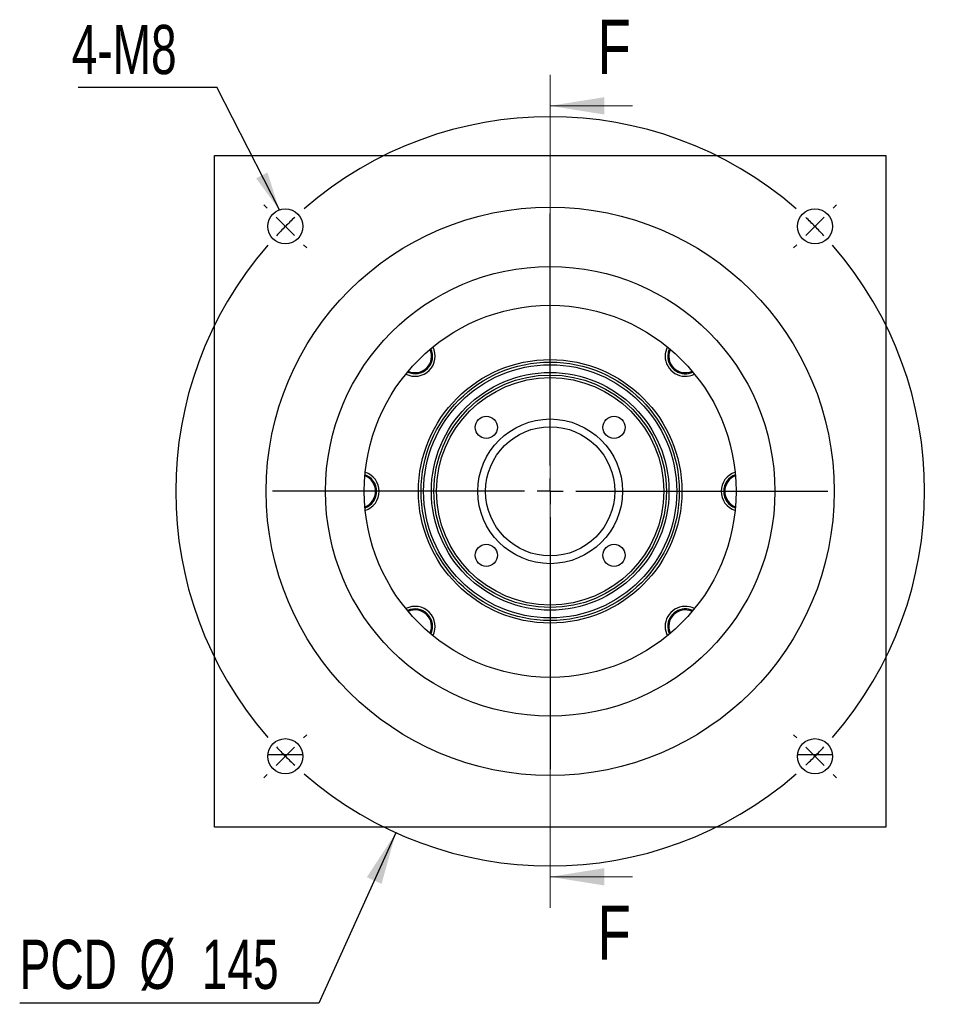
# Model space of a CAD drawing. Header units: millimetres. Extents: x 23 to 279, y 9 to 201.
# Tile 1 of 5: x 23 to 84, y 21 to 85. Entities that reach past the tile are written whole.
import ezdxf

# ---------------------------------------------------------------- set-up
doc = ezdxf.new("R2010")
doc.units = ezdxf.units.MM
doc.layers.add('圖層0', color=7, linetype='Continuous')
doc.styles.add('SLDTEXTSTYLE0', font='TXT', dxfattribs={"width": 0.7})
doc.styles.add('SLDTEXTSTYLE2', font='TXT', dxfattribs={"width": 0.75})
doc.dimstyles.new('SLDDIMSTYLE1', dxfattribs={"dimtxt": 3.389974, "dimasz": 2.5, "dimexe": 0, "dimexo": 0.0625, "dimgap": 0.847493, "dimtad": 0, "dimtih": 1, "dimtoh": 1, "dimlfac": 3, "dimrnd": 1e-09, "dimzin": 12, "dimdsep": 46, "dimtxsty": 'SLDTEXTSTYLE0', "dimsah": 1, "dimcen": 0, "dimadec": 0, "dimazin": 3, "dimtfac": 1, "dimtofl": 0, "dimtmove": 0, "dimatfit": 3, "dimfxl": 0, "dimfrac": 2, "dimtolj": 1, "dimtzin": 12, "dimarcsym": 0})
doc.dimstyles.new('SLDDIMSTYLE2', dxfattribs={"dimtxt": 0.18, "dimasz": 2.5, "dimexe": 0, "dimexo": 0.0625, "dimgap": 0, "dimtad": 0, "dimtih": 1, "dimtoh": 1, "dimdec": 0, "dimrnd": 1e-09, "dimzin": 0, "dimdsep": 46, "dimtxsty": 'Standard', "dimsah": 1, "dimcen": 0.09, "dimadec": 0, "dimazin": 0, "dimtfac": 2.5, "dimtdec": 0, "dimtofl": 0, "dimtmove": 0, "dimatfit": 3, "dimfxl": 0, "dimfrac": 2, "dimtolj": 1, "dimtzin": 0, "dimarcsym": 0})

# ---------------------------------------------------------------- blocks, each defined once
blk = doc.blocks.new('_D')
at = {"layer": '圖層0', "color": 7}
for p, q in [((47.415, 32.326), (42.441, 21.328)), ((42.441, 21.328), (23.138, 21.328))]:
    blk.add_line(p, q, dxfattribs=at)
blk.add_solid([(47.415, 32.326), (45.543, 29.452), (46.493, 29.023)], dxfattribs=at)
at = {"layer": '圖層0', "color": 7, "char_height": 3.175, "attachment_point": 1, "style": 'SLDTEXTSTYLE0'}
for s, insert in [('PCD', (23.138, 25.421)), ('%%c', (30.87, 25.421)), ('145', (34.891, 25.421))]:
    blk.add_mtext(s, dxfattribs=dict(at, insert=insert))
blk = doc.blocks.new('SW_NOTE_0')
at = {"layer": '圖層0', "color": 0}
blk.add_line((-8.965, 0), (0, 0), dxfattribs=at)
at = {"layer": '圖層0', "color": 0, "insert": (-9.375, 4.013), "char_height": 3.175, "attachment_point": 1, "style": 'SLDTEXTSTYLE0'}
blk.add_mtext('4-M8', dxfattribs=at)
blk = doc.blocks.new('SW_CENTERMARKSYMBOL_0')
at = {"layer": '圖層0', "color": 0}
for p, q in [((0, 1.667), (0, 17.922)), ((0, 0), (0, 0.833)), ((-1.667, 0), (-17.922, 0)), ((0, 0), (-0.833, 0)), ((0, 0), (0, -0.833)), ((0, 0), (0.833, 0)), ((1.667, 0), (17.922, 0)), ((0, -1.667), (0, -17.922))]:
    blk.add_line(p, q, dxfattribs=at)
blk = doc.blocks.new('SW_CENTERMARKSYMBOL_1')
at = {"layer": '圖層0', "color": 0}
for p, q in [((-35.355, 1.179), (-35.567, 1.391)), ((1.179, 1.179), (1.391, 1.391)), ((-17.088, -15.422), (-17.088, 0.833)), ((-34.177, 0), (-34.766, 0.589)), ((-34.177, 0), (-33.588, -0.589)), ((0, 0), (-0.589, -0.589)), ((0, 0), (0.589, 0.589)), ((-32.998, -1.179), (-32.786, -1.391)), ((-1.179, -1.179), (-1.391, -1.391)), ((-17.088, -17.088), (-17.088, -16.255)), ((-18.755, -17.088), (-35.01, -17.088)), ((-17.088, -17.088), (-17.922, -17.088)), ((-17.088, -17.088), (-17.088, -17.922)), ((-17.088, -17.088), (-16.255, -17.088)), ((-15.422, -17.088), (0.833, -17.088)), ((-17.088, -18.755), (-17.088, -35.01)), ((-32.998, -32.998), (-32.786, -32.786)), ((-1.179, -32.998), (-1.391, -32.786)), ((-34.177, -34.177), (-33.588, -33.588)), ((0, -34.177), (-0.589, -33.588)), ((-34.177, -34.177), (-34.766, -34.766)), ((0, -34.177), (0.589, -34.766)), ((-35.355, -35.355), (-35.567, -35.567)), ((1.179, -35.355), (1.391, -35.567))]:
    blk.add_line(p, q, dxfattribs=at)
for start, end in [(48.95143, 131.04857), (135, 136.97572), (133.02428, 135), (45, 46.97572), (43.02428, 45), (138.95143, 221.04857), (318.95143, 41.04857), (223.02428, 225), (315, 316.97572), (225, 226.97572), (313.02428, 315), (228.95143, 311.04857)]:
    blk.add_arc((-17.088, -17.088), 24.167, start, end, dxfattribs=at)

msp = doc.modelspace()

# ---------------------------------------------------------------- linework, layer by layer
at = {"color": 7, "linetype": 'Continuous', "lineweight": 18}
for p, q in [((57.3743, 81.2121), (57.3743, 27.4787)), ((62.6943, 79.2121), (57.3743, 79.2121)), ((62.6943, 29.4787), (57.3743, 29.4787))]:
    msp.add_line(p, q, dxfattribs=at)
at = {"color": 7, "linetype": 'Continuous', "lineweight": 25}
for p, q in [((35.7076, 76.012), (79.0409, 76.012)), ((35.7076, 32.6787), (35.7076, 76.012)), ((79.0409, 76.012), (79.0409, 32.6787)), ((79.0409, 32.6787), (35.7076, 32.6787))]:
    msp.add_line(p, q, dxfattribs=at)
at = {"color": 7, "linetype": 'Continuous', "lineweight": 25, "flags": 128}
for points in [[(65.0711, 63.5518), (64.9925, 63.3277), (64.9619, 63.0664)], [(64.9619, 45.6244), (64.9925, 45.363), (65.0711, 45.139)]]:
    msp.add_lwpolyline(points, dxfattribs=at)
at = {"color": 7, "linetype": 'Continuous', "lineweight": 25}
for centre, radius in [((57.3743, 54.3454), 18.3333), ((40.2858, 71.4338), 1.1333), ((74.4627, 71.4338), 1.1333), ((57.3743, 54.3454), 14.5), ((57.3743, 54.3454), 12), ((57.3743, 54.3454), 8.5), ((57.3743, 54.3454), 8.3333), ((57.3743, 54.3454), 8.1667), ((57.3743, 54.3454), 7.6667), ((57.3743, 54.3454), 7.5), ((57.3743, 54.3454), 7.3333), ((53.2495, 58.4702), 0.7167), ((61.499, 58.4702), 0.7167), ((57.3743, 54.3454), 4.6667), ((57.3743, 54.3454), 4.1667), ((53.2495, 50.2206), 0.7167), ((61.499, 50.2206), 0.7167), ((40.2858, 37.257), 1.1333), ((74.4627, 37.257), 1.1333)]:
    msp.add_circle(centre, radius, dxfattribs=at)
for centre, radius, start, end in [((48.6533, 63.0664), 1.3, 242.797151, 27.202849), ((48.6533, 63.0664), 1.1333, 244.638775, 25.824058), ((66.0952, 63.0664), 1.3, 152.797151, 180), ((48.6533, 63.0664), 1.0667, 245.58033, 24.41967), ((66.0952, 63.0664), 1.3, 180, 297.202849), ((66.0952, 63.0664), 1.1333, 180, 295.361225), ((66.0952, 63.0664), 1.0667, 155.58033, 294.41967), ((45.0409, 54.3454), 1.1333, 289.638775, 71.257209), ((45.0409, 54.3454), 1.0667, 290.58033, 69.41967), ((45.0409, 54.3454), 1.3, 287.797151, 72.202849), ((69.7076, 54.3454), 1.3, 107.797151, 180), ((69.7076, 54.3454), 1.1333, 109.638775, 180), ((69.7076, 54.3454), 1.0667, 110.58033, 249.41967), ((69.7076, 54.3454), 1.3, 180, 252.202849), ((69.7076, 54.3454), 1.1333, 180, 250.361225), ((48.6533, 45.6244), 1.3, 332.797151, 117.202849), ((48.6533, 45.6244), 1.1333, 334.638775, 115.361225), ((48.6533, 45.6244), 1.0667, 335.58033, 114.41967), ((66.0952, 45.6244), 1.3, 62.797151, 180), ((66.0952, 45.6244), 1.1333, 64.638775, 180), ((66.0952, 45.6244), 1.0667, 65.58033, 204.41967), ((66.0952, 45.6244), 1.3, 180, 207.202849)]:
    msp.add_arc(centre, radius, start, end, dxfattribs=at)
for points in [[(41.4157, 37.3454), (41.2299, 37.3454), (41.044, 37.3454), (40.7645, 37.3454), (40.6714, 37.3454), (40.5305, 37.3454), (40.4834, 37.3454), (40.4113, 37.3454), (40.3869, 37.3454), (40.3366, 37.3454), (40.31, 37.3454), (40.256, 37.3454), (40.2298, 37.3454), (40.1797, 37.3454), (40.1555, 37.3454), (40.0838, 37.3454), (40.037, 37.3454), (39.8969, 37.3454), (39.8041, 37.3454), (39.526, 37.3454), (39.341, 37.3454), (39.156, 37.3454)], [(75.5925, 37.3454), (75.4067, 37.3454), (75.2208, 37.3454), (74.9414, 37.3454), (74.8482, 37.3454), (74.7073, 37.3454), (74.6603, 37.3454), (74.5881, 37.3454), (74.5638, 37.3454), (74.5134, 37.3454), (74.4869, 37.3454), (74.4329, 37.3454), (74.4066, 37.3454), (74.3565, 37.3454), (74.3323, 37.3454), (74.2606, 37.3454), (74.2138, 37.3454), (74.0737, 37.3454), (73.9809, 37.3454), (73.7028, 37.3454), (73.5178, 37.3454), (73.3328, 37.3454)]]:
    msp.add_open_spline(points, degree=3, knots=[0, 0, 0, 0, 0.25, 0.25, 0.375, 0.375, 0.4375, 0.4375, 0.46875, 0.46875, 0.5, 0.5, 0.53125, 0.53125, 0.5625, 0.5625, 0.625, 0.625, 0.75, 0.75, 1, 1, 1, 1], dxfattribs=at)
at = {"color": 7, "linetype": 'Continuous', "lineweight": 18}
for points in [[(57.3743, 79.2121), (60.8743, 78.6521), (60.8743, 79.7721)], [(57.3743, 29.4787), (60.8743, 28.9187), (60.8743, 30.0387)]]:
    msp.add_solid(points, dxfattribs=at)

# ---------------------------------------------------------------- block references
at = {"layer": '圖層0', "color": 7}
for name, p in [('SW_NOTE_0', (35.8716, 80.4214)), ('SW_CENTERMARKSYMBOL_1', (74.4627, 71.4338)), ('SW_CENTERMARKSYMBOL_0', (57.3743, 54.3454))]:
    msp.add_blockref(name, p, dxfattribs=at)

# ---------------------------------------------------------------- texts
at = {"color": 7, "linetype": 'Continuous', "char_height": 3.5, "attachment_point": 1, "style": 'SLDTEXTSTYLE2'}
for insert in [(60.4317, 84.7697), (60.4317, 27.628)]:
    msp.add_mtext('F', dxfattribs=dict(at, insert=insert))

# ---------------------------------------------------------------- dimensions: what is measured, and where the dimension line sits
at = {"layer": '圖層0', "color": 7}
dim = msp.add_diameter_dim_2p(p1=(67.3335, 76.3645), p2=(47.415, 32.3263), text='PCD<>', dimstyle='SLDDIMSTYLE1', dxfattribs=at)
dim.commit()
dim.dimension.update_dxf_attribs({"geometry": '_D', "text_midpoint": (31.9955, 23.8653), "dimtype": 163})

# ---------------------------------------------------------------- leaders
msp.add_leader([(39.8954, 72.4978), (35.8716, 80.4214)], dimstyle='SLDDIMSTYLE2', dxfattribs=at)

doc.saveas('drawing.dxf')
